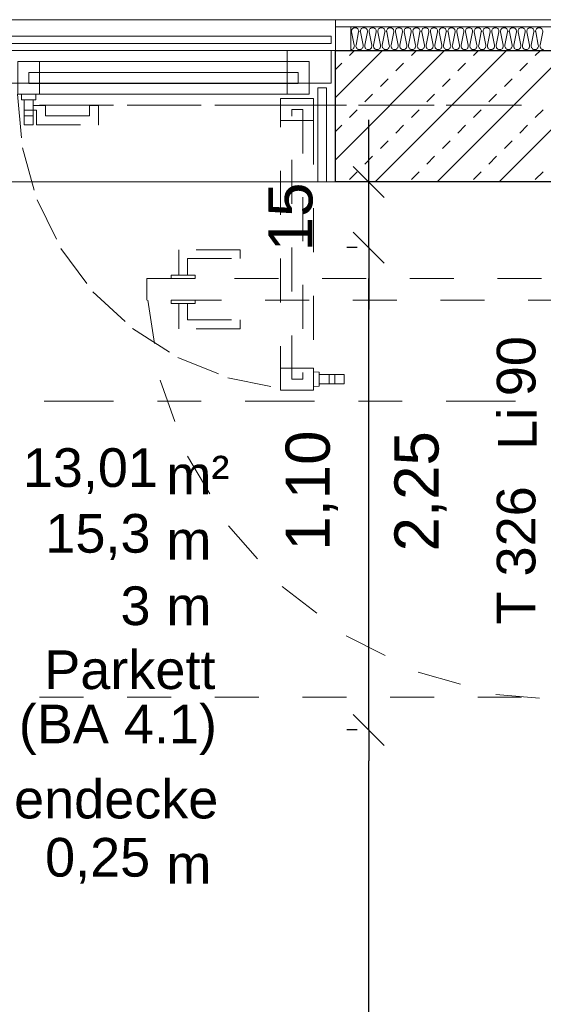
# Model space of a CAD drawing. Header units: metres. Extents: x -45.2 to 14.3, y -31.8 to 10.2.
# Tile 29 of 148: x -32.4 to -31.2, y -18.3 to -16. Entities that reach past the tile are written whole.
import ezdxf

# ---------------------------------------------------------------- set-up
doc = ezdxf.new("R2010")
doc.units = ezdxf.units.M
doc.header["$LTSCALE"] = 0.05
for name, pattern in [('Achsen 01', [5.291531, 3.175, -1.058062, 0.352704, -0.705764]), ('Dash Style-17', [1.999894, 0.999947, -0.999947]), ('gestrichelt - 01', [2, 1, -1]), ('ISO-07 Punktiert', [0.889, 0.127, -0.762]), ('Raster 01', [2, 1, -1]), ('VW-01 Strichlinie kurz', [2, 1, -1])]:
    doc.linetypes.add(name, pattern=pattern)
doc.layers.get('0').update_dxf_attribs({"lineweight": 25})
for name, color, linetype, lineweight, true_color in [('013_Beton und Stahlbetonarbeiten-000 Brüstung', 7, 'Continuous', 9, 0xa6a6a6), ('AV1-Achsen', 1, 'Achsen 01', 18, 0xff0000), ('AV1-Raster', 7, 'Raster 01', 9, 0xa6a6a6)]:
    doc.layers.add(name, color=color, linetype=linetype, lineweight=lineweight, true_color=true_color)
for name, color, linetype, lineweight in [('013_Beton und Stahlbetonarbeiten-000 Unterzüge', 7, 'ISO-07 Punktiert', 13), ('013_Beton und Stahlbetonarbeiten-320 Stahlbeton', 7, 'Continuous', 25), ('027_Tischlerarbeiten-000 Holzverkleidung LStBr', 7, 'Continuous', 18), ('027_Tischlerarbeiten-340 Innentüren', 7, 'Continuous', 9), ('031_Metallbauarbeiten-340 Innentüren _ Elemente', 7, 'Continuous', 9), ('AV1-Einrichtung Bemaßung', 7, 'Continuous', 9), ('AV1-Schnitt Achsen', 7, 'Achsen 01', 18), ('AV1-Stempel-Raumstempel', 7, 'Continuous', 9), ('Keine', 7, 'Continuous', 9)]:
    doc.layers.add(name, color=color, linetype=linetype, lineweight=lineweight)
doc.styles.add('Arial', font='arial.ttf')

msp = doc.modelspace()

# ---------------------------------------------------------------- linework, layer by layer
at = {"color": 0, "linetype": 'ByBlock', "lineweight": -2}
for p, q in [((-31.5989, -16.375), (-31.5989, -16.3043)), ((-31.5989, -16.525), (-31.5989, -16.5957)), ((-31.5989, -16.525), (-31.5989, -16.5957)), ((-31.5989, -17.625), (-31.5989, -17.5543)), ((-31.5989, -17.625), (-31.5989, -17.6957))]:
    msp.add_line(p, q, dxfattribs=at)
at = {"color": 0, "linetype": 'Continuous', "lineweight": 15}
for p, q in [((-31.5636, -16.4104), (-31.6343, -16.3396)), ((-31.6343, -16.4896), (-31.5636, -16.5604)), ((-31.6343, -16.4896), (-31.5636, -16.5604)), ((-31.5636, -17.6604), (-31.6343, -17.5896)), ((-31.6343, -17.5896), (-31.5636, -17.6604))]:
    msp.add_line(p, q, dxfattribs=at)
at = {"layer": '013_Beton und Stahlbetonarbeiten-000 Brüstung'}
msp.add_lwpolyline([(-33.125, -16.375), (-33.125, -16.005), (-31.675, -16.005), (-31.675, -16.375)], close=True, dxfattribs=at)
at = {"layer": '013_Beton und Stahlbetonarbeiten-000 Unterzüge', "linetype": 'VW-01 Strichlinie kurz'}
msp.add_lwpolyline([(-31.675, -16.075), (-31.675, -16.375), (-33.125, -16.375), (-33.125, -16.075)], close=True, dxfattribs=at)
at = {"layer": '013_Beton und Stahlbetonarbeiten-320 Stahlbeton', "color": 251, "linetype": 'Continuous', "lineweight": 13, "true_color": 0x4c4c4c}
for p, q in [((-31.4257, -16.075), (-31.675, -16.3243)), ((-31.5672, -16.075), (-31.675, -16.1828)), ((-31.643, -16.0867), (-31.6313, -16.075)), ((-31.2843, -16.075), (-31.5843, -16.375)), ((-31.5016, -16.0867), (-31.4899, -16.075)), ((-31.1429, -16.075), (-31.4429, -16.375)), ((-31.3602, -16.0867), (-31.3485, -16.075)), ((-31.0015, -16.075), (-31.3015, -16.375)), ((-31.2188, -16.0867), (-31.2071, -16.075)), ((-31.675, -16.1187), (-31.6607, -16.1044)), ((-31.537, -16.122), (-31.5193, -16.1044)), ((-31.3955, -16.122), (-31.3779, -16.1044)), ((-31.2541, -16.122), (-31.2364, -16.1044)), ((-31.5723, -16.1574), (-31.5546, -16.1397)), ((-31.4309, -16.1574), (-31.4132, -16.1397)), ((-31.2895, -16.1574), (-31.2718, -16.1397)), ((-31.6077, -16.1927), (-31.59, -16.1751)), ((-31.4663, -16.1927), (-31.4486, -16.1751)), ((-31.3248, -16.1927), (-31.3072, -16.1751)), ((-31.643, -16.2281), (-31.6254, -16.2104)), ((-31.5016, -16.2281), (-31.4839, -16.2104)), ((-31.3602, -16.2281), (-31.3425, -16.2104)), ((-31.2188, -16.2281), (-31.2011, -16.2104)), ((-31.675, -16.2601), (-31.6607, -16.2458)), ((-31.537, -16.2635), (-31.5193, -16.2458)), ((-31.3955, -16.2635), (-31.3779, -16.2458)), ((-31.2541, -16.2635), (-31.2364, -16.2458)), ((-31.5723, -16.2988), (-31.5546, -16.2811)), ((-31.4309, -16.2988), (-31.4132, -16.2811)), ((-31.2895, -16.2988), (-31.2718, -16.2811)), ((-31.6077, -16.3342), (-31.59, -16.3165)), ((-31.4663, -16.3342), (-31.4486, -16.3165)), ((-31.3248, -16.3342), (-31.3072, -16.3165)), ((-31.643, -16.3695), (-31.6254, -16.3518)), ((-31.5016, -16.3695), (-31.4839, -16.3518)), ((-31.3602, -16.3695), (-31.3425, -16.3518)), ((-31.2188, -16.3695), (-31.2011, -16.3518))]:
    msp.add_line(p, q, dxfattribs=at)
at = {"layer": '013_Beton und Stahlbetonarbeiten-320 Stahlbeton'}
msp.add_lwpolyline([(-31.675, -16.075), (-30.425, -16.075), (-30.425, -16.375), (-31.675, -16.375)], close=True, dxfattribs=at)
at = {"layer": '027_Tischlerarbeiten-000 Holzverkleidung LStBr', "color": 7}
for points in [[(-31.675, -16.005), (-30.425, -16.005), (-30.425, -16.021), (-31.675, -16.021)], [(-31.675, -16.021), (-31.64, -16.021), (-31.64, -16.075), (-31.675, -16.075)]]:
    msp.add_lwpolyline(points, close=True, dxfattribs=at)
at = {"layer": '027_Tischlerarbeiten-340 Innentüren', "color": 253, "linetype": 'gestrichelt - 01', "lineweight": 9, "true_color": 0xa6a6a6}
for points in [[(-32.0325, -16.5875), (-32.0125, -16.5875), (-32.0125, -16.55), (-31.8925, -16.55), (-31.8925, -16.53), (-32.0325, -16.53)], [(-32.105, -16.595), (-31.135, -16.595), (-31.135, -16.645), (-32.105, -16.645)], [(-32.05, -16.5875), (-31.995, -16.5875), (-31.995, -16.595), (-32.05, -16.595)], [(-32.05, -16.645), (-31.995, -16.645), (-31.995, -16.6525), (-32.05, -16.6525)], [(-32.0325, -16.6525), (-32.0125, -16.6525), (-32.0125, -16.69), (-31.8925, -16.69), (-31.8925, -16.71), (-32.0325, -16.71)]]:
    msp.add_lwpolyline(points, close=True, dxfattribs=at)
msp.add_lwpolyline([(-32.1033, -16.6449), (-32.075, -16.8272), (-32.0128, -17.0008), (-31.919, -17.1596), (-31.7968, -17.2978), (-31.6508, -17.4104), (-31.4861, -17.4935), (-31.3087, -17.5439), (-31.125, -17.56)], dxfattribs=at)
at = {"layer": 'AV1-Achsen'}
msp.add_line((-43.35, -16.2), (4.2, -16.2), dxfattribs=at)
at = {"layer": 'AV1-Einrichtung Bemaßung', "color": 0, "lineweight": -2}
for p, q in [((-31.5989, -16.3043), (-31.5989, -16.2336)), ((-31.625, -16.375), (-31.6489, -16.375)), ((-31.5989, -16.525), (-31.5989, -16.375)), ((-31.625, -16.525), (-31.6489, -16.525)), ((-31.625, -16.525), (-31.6489, -16.525)), ((-31.5989, -16.5957), (-31.5989, -16.6664)), ((-31.5989, -17.5543), (-31.5989, -16.5957)), ((-31.625, -17.625), (-31.6489, -17.625)), ((-31.625, -17.625), (-31.6489, -17.625)), ((-31.5989, -21.4043), (-31.5989, -17.6957))]:
    msp.add_line(p, q, dxfattribs=at)
at = {"layer": 'AV1-Raster'}
for p, q in [((1.35, -16.2), (-40.5, -16.2)), ((1.35, -17.55), (-40.5, -17.55))]:
    msp.add_line(p, q, dxfattribs=at)
at = {"layer": 'AV1-Schnitt Achsen'}
msp.add_line((-43.35, -16.875), (4.2, -16.875), dxfattribs=at)
at = {"layer": 'Defpoints', "color": 0, "lineweight": 0}
for p, q in [((-31.605, -16.005), (-31.605, -16.005)), ((-31.605, -16.005), (-31.605, -16.005)), ((-31.675, -16.075), (-31.675, -16.075)), ((-31.675, -16.075), (-31.675, -16.075)), ((-31.5989, -16.375), (-31.5989, -16.375)), ((-31.5989, -16.525), (-31.5989, -16.525)), ((-31.5989, -17.625), (-31.5989, -17.625))]:
    msp.add_line(p, q, dxfattribs=at)
at = {"layer": 'Keine', "color": 8, "linetype": 'Continuous', "lineweight": 13, "true_color": 0x808080}
msp.add_lwpolyline([(-31.64, -16.0732), (-31.6386, -16.0731), (-31.6372, -16.0727), (-31.6359, -16.0721), (-31.6347, -16.0713), (-31.6337, -16.0702), (-31.6328, -16.069), (-31.6323, -16.0677), (-31.6319, -16.0663), (-31.6318, -16.0649), (-31.632, -16.0634), (-31.638, -16.033), (-31.638, -16.033), (-31.6382, -16.0316), (-31.6381, -16.0301), (-31.6377, -16.0287), (-31.6372, -16.0274), (-31.6363, -16.0262), (-31.6353, -16.0252), (-31.6341, -16.0244), (-31.6328, -16.0237), (-31.6314, -16.0234), (-31.63, -16.0232), (-31.63, -16.0232), (-31.6286, -16.0234), (-31.6272, -16.0237), (-31.6259, -16.0244), (-31.6247, -16.0252), (-31.6237, -16.0262), (-31.6228, -16.0274), (-31.6223, -16.0287), (-31.6219, -16.0301), (-31.6218, -16.0316), (-31.622, -16.033), (-31.628, -16.0634), (-31.628, -16.0634), (-31.6282, -16.0649), (-31.6281, -16.0663), (-31.6277, -16.0677), (-31.6272, -16.069), (-31.6263, -16.0702), (-31.6253, -16.0713), (-31.6241, -16.0721), (-31.6228, -16.0727), (-31.6214, -16.0731), (-31.62, -16.0732), (-31.62, -16.0732), (-31.6186, -16.0731), (-31.6172, -16.0727), (-31.6159, -16.0721), (-31.6147, -16.0713), (-31.6137, -16.0702), (-31.6128, -16.069), (-31.6123, -16.0677), (-31.6119, -16.0663), (-31.6118, -16.0649), (-31.612, -16.0634), (-31.618, -16.033), (-31.618, -16.033), (-31.6182, -16.0316), (-31.6181, -16.0301), (-31.6177, -16.0287), (-31.6172, -16.0274), (-31.6163, -16.0262), (-31.6153, -16.0252), (-31.6141, -16.0244), (-31.6128, -16.0237), (-31.6114, -16.0234), (-31.61, -16.0232), (-31.61, -16.0232), (-31.6086, -16.0234), (-31.6072, -16.0237), (-31.6059, -16.0244), (-31.6047, -16.0252), (-31.6037, -16.0262), (-31.6028, -16.0274), (-31.6023, -16.0287), (-31.6019, -16.0301), (-31.6018, -16.0316), (-31.602, -16.033), (-31.608, -16.0634), (-31.608, -16.0634), (-31.6082, -16.0649), (-31.6081, -16.0663), (-31.6077, -16.0677), (-31.6072, -16.069), (-31.6063, -16.0702), (-31.6053, -16.0713), (-31.6041, -16.0721), (-31.6028, -16.0727), (-31.6014, -16.0731), (-31.6, -16.0732), (-31.6, -16.0732), (-31.5986, -16.0731), (-31.5972, -16.0727), (-31.5959, -16.0721), (-31.5947, -16.0713), (-31.5937, -16.0702), (-31.5928, -16.069), (-31.5923, -16.0677), (-31.5919, -16.0663), (-31.5918, -16.0649), (-31.592, -16.0634), (-31.598, -16.033), (-31.598, -16.033), (-31.5982, -16.0316), (-31.5981, -16.0301), (-31.5977, -16.0287), (-31.5972, -16.0274), (-31.5963, -16.0262), (-31.5953, -16.0252), (-31.5941, -16.0244), (-31.5928, -16.0237), (-31.5914, -16.0234), (-31.59, -16.0232), (-31.59, -16.0232), (-31.5886, -16.0234), (-31.5872, -16.0237), (-31.5859, -16.0244), (-31.5847, -16.0252), (-31.5837, -16.0262), (-31.5828, -16.0274), (-31.5823, -16.0287), (-31.5819, -16.0301), (-31.5818, -16.0316), (-31.582, -16.033), (-31.588, -16.0634), (-31.588, -16.0634), (-31.5882, -16.0649), (-31.5881, -16.0663), (-31.5877, -16.0677), (-31.5872, -16.069), (-31.5863, -16.0702), (-31.5853, -16.0713), (-31.5841, -16.0721), (-31.5828, -16.0727), (-31.5814, -16.0731), (-31.58, -16.0732), (-31.58, -16.0732), (-31.5786, -16.0731), (-31.5772, -16.0727), (-31.5759, -16.0721), (-31.5747, -16.0713), (-31.5737, -16.0702), (-31.5728, -16.069), (-31.5723, -16.0677), (-31.5719, -16.0663), (-31.5718, -16.0649), (-31.572, -16.0634), (-31.578, -16.033), (-31.578, -16.033), (-31.5782, -16.0316), (-31.5781, -16.0301), (-31.5777, -16.0287), (-31.5772, -16.0274), (-31.5763, -16.0262), (-31.5753, -16.0252), (-31.5741, -16.0244), (-31.5728, -16.0237), (-31.5714, -16.0234), (-31.57, -16.0232), (-31.57, -16.0232), (-31.5686, -16.0234), (-31.5672, -16.0237), (-31.5659, -16.0244), (-31.5647, -16.0252), (-31.5637, -16.0262), (-31.5628, -16.0274), (-31.5623, -16.0287), (-31.5619, -16.0301), (-31.5618, -16.0316), (-31.562, -16.033), (-31.568, -16.0634), (-31.568, -16.0634), (-31.5682, -16.0649), (-31.5681, -16.0663), (-31.5677, -16.0677), (-31.5672, -16.069), (-31.5663, -16.0702), (-31.5653, -16.0713), (-31.5641, -16.0721), (-31.5628, -16.0727), (-31.5614, -16.0731), (-31.56, -16.0732), (-31.56, -16.0732), (-31.5586, -16.0731), (-31.5572, -16.0727), (-31.5559, -16.0721), (-31.5547, -16.0713), (-31.5537, -16.0702), (-31.5528, -16.069), (-31.5523, -16.0677), (-31.5519, -16.0663), (-31.5518, -16.0649), (-31.552, -16.0634), (-31.558, -16.033), (-31.558, -16.033), (-31.5582, -16.0316), (-31.5581, -16.0301), (-31.5577, -16.0287), (-31.5572, -16.0274), (-31.5563, -16.0262), (-31.5553, -16.0252), (-31.5541, -16.0244), (-31.5528, -16.0237), (-31.5514, -16.0234), (-31.55, -16.0232), (-31.55, -16.0232), (-31.5486, -16.0234), (-31.5472, -16.0237), (-31.5459, -16.0244), (-31.5447, -16.0252), (-31.5437, -16.0262), (-31.5428, -16.0274), (-31.5423, -16.0287), (-31.5419, -16.0301), (-31.5418, -16.0316), (-31.542, -16.033), (-31.548, -16.0634), (-31.548, -16.0634), (-31.5482, -16.0649), (-31.5481, -16.0663), (-31.5477, -16.0677), (-31.5472, -16.069), (-31.5463, -16.0702), (-31.5453, -16.0713), (-31.5441, -16.0721), (-31.5428, -16.0727), (-31.5414, -16.0731), (-31.54, -16.0732), (-31.54, -16.0732), (-31.5386, -16.0731), (-31.5372, -16.0727), (-31.5359, -16.0721), (-31.5347, -16.0713), (-31.5337, -16.0702), (-31.5328, -16.069), (-31.5323, -16.0677), (-31.5319, -16.0663), (-31.5318, -16.0649), (-31.532, -16.0634), (-31.538, -16.033), (-31.538, -16.033), (-31.5382, -16.0316), (-31.5381, -16.0301), (-31.5377, -16.0287), (-31.5372, -16.0274), (-31.5363, -16.0262), (-31.5353, -16.0252), (-31.5341, -16.0244), (-31.5328, -16.0237), (-31.5314, -16.0234), (-31.53, -16.0232), (-31.53, -16.0232), (-31.5286, -16.0234), (-31.5272, -16.0237), (-31.5259, -16.0244), (-31.5247, -16.0252), (-31.5237, -16.0262), (-31.5228, -16.0274), (-31.5223, -16.0287), (-31.5219, -16.0301), (-31.5218, -16.0316), (-31.522, -16.033), (-31.528, -16.0634), (-31.528, -16.0634), (-31.5282, -16.0649), (-31.5281, -16.0663), (-31.5277, -16.0677), (-31.5272, -16.069), (-31.5263, -16.0702), (-31.5253, -16.0713), (-31.5241, -16.0721), (-31.5228, -16.0727), (-31.5214, -16.0731), (-31.52, -16.0732), (-31.52, -16.0732), (-31.5186, -16.0731), (-31.5172, -16.0727), (-31.5159, -16.0721), (-31.5147, -16.0713), (-31.5137, -16.0702), (-31.5128, -16.069), (-31.5123, -16.0677), (-31.5119, -16.0663), (-31.5118, -16.0649), (-31.512, -16.0634), (-31.518, -16.033), (-31.518, -16.033), (-31.5182, -16.0316), (-31.5181, -16.0301), (-31.5177, -16.0287), (-31.5172, -16.0274), (-31.5163, -16.0262), (-31.5153, -16.0252), (-31.5141, -16.0244), (-31.5128, -16.0237), (-31.5114, -16.0234), (-31.51, -16.0232), (-31.51, -16.0232), (-31.5086, -16.0234), (-31.5072, -16.0237), (-31.5059, -16.0244), (-31.5047, -16.0252), (-31.5037, -16.0262), (-31.5028, -16.0274), (-31.5023, -16.0287), (-31.5019, -16.0301), (-31.5018, -16.0316), (-31.502, -16.033), (-31.508, -16.0634), (-31.508, -16.0634), (-31.5082, -16.0649), (-31.5081, -16.0663), (-31.5077, -16.0677), (-31.5072, -16.069), (-31.5063, -16.0702), (-31.5053, -16.0713), (-31.5041, -16.0721), (-31.5028, -16.0727), (-31.5014, -16.0731), (-31.5, -16.0732), (-31.5, -16.0732), (-31.4986, -16.0731), (-31.4972, -16.0727), (-31.4959, -16.0721), (-31.4947, -16.0713), (-31.4937, -16.0702), (-31.4928, -16.069), (-31.4923, -16.0677), (-31.4919, -16.0663), (-31.4918, -16.0649), (-31.492, -16.0634), (-31.498, -16.033), (-31.498, -16.033), (-31.4982, -16.0316), (-31.4981, -16.0301), (-31.4977, -16.0287), (-31.4972, -16.0274), (-31.4963, -16.0262), (-31.4953, -16.0252), (-31.4941, -16.0244), (-31.4928, -16.0237), (-31.4914, -16.0234), (-31.49, -16.0232), (-31.49, -16.0232), (-31.4886, -16.0234), (-31.4872, -16.0237), (-31.4859, -16.0244), (-31.4847, -16.0252), (-31.4837, -16.0262), (-31.4828, -16.0274), (-31.4823, -16.0287), (-31.4819, -16.0301), (-31.4818, -16.0316), (-31.482, -16.033), (-31.488, -16.0634), (-31.488, -16.0634), (-31.4882, -16.0649), (-31.4881, -16.0663), (-31.4877, -16.0677), (-31.4872, -16.069), (-31.4863, -16.0702), (-31.4853, -16.0713), (-31.4841, -16.0721), (-31.4828, -16.0727), (-31.4814, -16.0731), (-31.48, -16.0732), (-31.48, -16.0732), (-31.4786, -16.0731), (-31.4772, -16.0727), (-31.4759, -16.0721), (-31.4747, -16.0713), (-31.4737, -16.0702), (-31.4728, -16.069), (-31.4723, -16.0677), (-31.4719, -16.0663), (-31.4718, -16.0649), (-31.472, -16.0634), (-31.478, -16.033), (-31.478, -16.033), (-31.4782, -16.0316), (-31.4781, -16.0301), (-31.4777, -16.0287), (-31.4772, -16.0274), (-31.4763, -16.0262), (-31.4753, -16.0252), (-31.4741, -16.0244), (-31.4728, -16.0237), (-31.4714, -16.0234), (-31.47, -16.0232), (-31.47, -16.0232), (-31.4686, -16.0234), (-31.4672, -16.0237), (-31.4659, -16.0244), (-31.4647, -16.0252), (-31.4637, -16.0262), (-31.4628, -16.0274), (-31.4623, -16.0287), (-31.4619, -16.0301), (-31.4618, -16.0316), (-31.462, -16.033), (-31.468, -16.0634), (-31.468, -16.0634), (-31.4682, -16.0649), (-31.4681, -16.0663), (-31.4677, -16.0677), (-31.4672, -16.069), (-31.4663, -16.0702), (-31.4653, -16.0713), (-31.4641, -16.0721), (-31.4628, -16.0727), (-31.4614, -16.0731), (-31.46, -16.0732), (-31.46, -16.0732), (-31.4586, -16.0731), (-31.4572, -16.0727), (-31.4559, -16.0721), (-31.4547, -16.0713), (-31.4537, -16.0702), (-31.4528, -16.069), (-31.4523, -16.0677), (-31.4519, -16.0663), (-31.4518, -16.0649), (-31.452, -16.0634), (-31.458, -16.033), (-31.458, -16.033), (-31.4582, -16.0316), (-31.4581, -16.0301), (-31.4577, -16.0287), (-31.4572, -16.0274), (-31.4563, -16.0262), (-31.4553, -16.0252), (-31.4541, -16.0244), (-31.4528, -16.0237), (-31.4514, -16.0234), (-31.45, -16.0232), (-31.45, -16.0232), (-31.4486, -16.0234), (-31.4472, -16.0237), (-31.4459, -16.0244), (-31.4447, -16.0252), (-31.4437, -16.0262), (-31.4428, -16.0274), (-31.4423, -16.0287), (-31.4419, -16.0301), (-31.4418, -16.0316), (-31.442, -16.033), (-31.448, -16.0634), (-31.448, -16.0634), (-31.4482, -16.0649), (-31.4481, -16.0663), (-31.4477, -16.0677), (-31.4472, -16.069), (-31.4463, -16.0702), (-31.4453, -16.0713), (-31.4441, -16.0721), (-31.4428, -16.0727), (-31.4414, -16.0731), (-31.44, -16.0732), (-31.44, -16.0732), (-31.4386, -16.0731), (-31.4372, -16.0727), (-31.4359, -16.0721), (-31.4347, -16.0713), (-31.4337, -16.0702), (-31.4328, -16.069), (-31.4323, -16.0677), (-31.4319, -16.0663), (-31.4318, -16.0649), (-31.432, -16.0634), (-31.438, -16.033), (-31.438, -16.033), (-31.4382, -16.0316), (-31.4381, -16.0301), (-31.4377, -16.0287), (-31.4372, -16.0274), (-31.4363, -16.0262), (-31.4353, -16.0252), (-31.4341, -16.0244), (-31.4328, -16.0237), (-31.4314, -16.0234), (-31.43, -16.0232), (-31.43, -16.0232), (-31.4286, -16.0234), (-31.4272, -16.0237), (-31.4259, -16.0244), (-31.4247, -16.0252), (-31.4237, -16.0262), (-31.4228, -16.0274), (-31.4223, -16.0287), (-31.4219, -16.0301), (-31.4218, -16.0316), (-31.422, -16.033), (-31.428, -16.0634), (-31.428, -16.0634), (-31.4282, -16.0649), (-31.4281, -16.0663), (-31.4277, -16.0677), (-31.4272, -16.069), (-31.4263, -16.0702), (-31.4253, -16.0713), (-31.4241, -16.0721), (-31.4228, -16.0727), (-31.4214, -16.0731), (-31.42, -16.0732), (-31.42, -16.0732), (-31.4186, -16.0731), (-31.4172, -16.0727), (-31.4159, -16.0721), (-31.4147, -16.0713), (-31.4137, -16.0702), (-31.4128, -16.069), (-31.4123, -16.0677), (-31.4119, -16.0663), (-31.4118, -16.0649), (-31.412, -16.0634), (-31.418, -16.033), (-31.418, -16.033), (-31.4182, -16.0316), (-31.4181, -16.0301), (-31.4177, -16.0287), (-31.4172, -16.0274), (-31.4163, -16.0262), (-31.4153, -16.0252), (-31.4141, -16.0244), (-31.4128, -16.0237), (-31.4114, -16.0234), (-31.41, -16.0232), (-31.41, -16.0232), (-31.4086, -16.0234), (-31.4072, -16.0237), (-31.4059, -16.0244), (-31.4047, -16.0252), (-31.4037, -16.0262), (-31.4028, -16.0274), (-31.4023, -16.0287), (-31.4019, -16.0301), (-31.4018, -16.0316), (-31.402, -16.033), (-31.408, -16.0634), (-31.408, -16.0634), (-31.4082, -16.0649), (-31.4081, -16.0663), (-31.4077, -16.0677), (-31.4072, -16.069), (-31.4063, -16.0702), (-31.4053, -16.0713), (-31.4041, -16.0721), (-31.4028, -16.0727), (-31.4014, -16.0731), (-31.4, -16.0732), (-31.4, -16.0732), (-31.3986, -16.0731), (-31.3972, -16.0727), (-31.3959, -16.0721), (-31.3947, -16.0713), (-31.3937, -16.0702), (-31.3928, -16.069), (-31.3923, -16.0677), (-31.3919, -16.0663), (-31.3918, -16.0649), (-31.392, -16.0634), (-31.398, -16.033), (-31.398, -16.033), (-31.3982, -16.0316), (-31.3981, -16.0301), (-31.3977, -16.0287), (-31.3972, -16.0274), (-31.3963, -16.0262), (-31.3953, -16.0252), (-31.3941, -16.0244), (-31.3928, -16.0237), (-31.3914, -16.0234), (-31.39, -16.0232), (-31.39, -16.0232), (-31.3886, -16.0234), (-31.3872, -16.0237), (-31.3859, -16.0244), (-31.3847, -16.0252), (-31.3837, -16.0262), (-31.3828, -16.0274), (-31.3823, -16.0287), (-31.3819, -16.0301), (-31.3818, -16.0316), (-31.382, -16.033), (-31.388, -16.0634), (-31.388, -16.0634), (-31.3882, -16.0649), (-31.3881, -16.0663), (-31.3877, -16.0677), (-31.3872, -16.069), (-31.3863, -16.0702), (-31.3853, -16.0713), (-31.3841, -16.0721), (-31.3828, -16.0727), (-31.3814, -16.0731), (-31.38, -16.0732), (-31.38, -16.0732), (-31.3786, -16.0731), (-31.3772, -16.0727), (-31.3759, -16.0721), (-31.3747, -16.0713), (-31.3737, -16.0702), (-31.3728, -16.069), (-31.3723, -16.0677), (-31.3719, -16.0663), (-31.3718, -16.0649), (-31.372, -16.0634), (-31.378, -16.033), (-31.378, -16.033), (-31.3782, -16.0316), (-31.3781, -16.0301), (-31.3777, -16.0287), (-31.3772, -16.0274), (-31.3763, -16.0262), (-31.3753, -16.0252), (-31.3741, -16.0244), (-31.3728, -16.0237), (-31.3714, -16.0234), (-31.37, -16.0232), (-31.37, -16.0232), (-31.3686, -16.0234), (-31.3672, -16.0237), (-31.3659, -16.0244), (-31.3647, -16.0252), (-31.3637, -16.0262), (-31.3628, -16.0274), (-31.3623, -16.0287), (-31.3619, -16.0301), (-31.3618, -16.0316), (-31.362, -16.033), (-31.368, -16.0634), (-31.368, -16.0634), (-31.3682, -16.0649), (-31.3681, -16.0663), (-31.3677, -16.0677), (-31.3672, -16.069), (-31.3663, -16.0702), (-31.3653, -16.0713), (-31.3641, -16.0721), (-31.3628, -16.0727), (-31.3614, -16.0731), (-31.36, -16.0732), (-31.36, -16.0732), (-31.3586, -16.0731), (-31.3572, -16.0727), (-31.3559, -16.0721), (-31.3547, -16.0713), (-31.3537, -16.0702), (-31.3528, -16.069), (-31.3523, -16.0677), (-31.3519, -16.0663), (-31.3518, -16.0649), (-31.352, -16.0634), (-31.358, -16.033), (-31.358, -16.033), (-31.3582, -16.0316), (-31.3581, -16.0301), (-31.3577, -16.0287), (-31.3572, -16.0274), (-31.3563, -16.0262), (-31.3553, -16.0252), (-31.3541, -16.0244), (-31.3528, -16.0237), (-31.3514, -16.0234), (-31.35, -16.0232), (-31.35, -16.0232), (-31.3486, -16.0234), (-31.3472, -16.0237), (-31.3459, -16.0244), (-31.3447, -16.0252), (-31.3437, -16.0262), (-31.3428, -16.0274), (-31.3423, -16.0287), (-31.3419, -16.0301), (-31.3418, -16.0316), (-31.342, -16.033), (-31.348, -16.0634), (-31.348, -16.0634), (-31.3482, -16.0649), (-31.3481, -16.0663), (-31.3477, -16.0677), (-31.3472, -16.069), (-31.3463, -16.0702), (-31.3453, -16.0713), (-31.3441, -16.0721), (-31.3428, -16.0727), (-31.3414, -16.0731), (-31.34, -16.0732), (-31.34, -16.0732), (-31.3386, -16.0731), (-31.3372, -16.0727), (-31.3359, -16.0721), (-31.3347, -16.0713), (-31.3337, -16.0702), (-31.3328, -16.069), (-31.3323, -16.0677), (-31.3319, -16.0663), (-31.3318, -16.0649), (-31.332, -16.0634), (-31.338, -16.033), (-31.338, -16.033), (-31.3382, -16.0316), (-31.3381, -16.0301), (-31.3377, -16.0287), (-31.3372, -16.0274), (-31.3363, -16.0262), (-31.3353, -16.0252), (-31.3341, -16.0244), (-31.3328, -16.0237), (-31.3314, -16.0234), (-31.33, -16.0232), (-31.33, -16.0232), (-31.3286, -16.0234), (-31.3272, -16.0237), (-31.3259, -16.0244), (-31.3247, -16.0252), (-31.3237, -16.0262), (-31.3228, -16.0274), (-31.3223, -16.0287), (-31.3219, -16.0301), (-31.3218, -16.0316), (-31.322, -16.033), (-31.328, -16.0634), (-31.328, -16.0634), (-31.3282, -16.0649), (-31.3281, -16.0663), (-31.3277, -16.0677), (-31.3272, -16.069), (-31.3263, -16.0702), (-31.3253, -16.0713), (-31.3241, -16.0721), (-31.3228, -16.0727), (-31.3214, -16.0731), (-31.32, -16.0732), (-31.32, -16.0732), (-31.3186, -16.0731), (-31.3172, -16.0727), (-31.3159, -16.0721), (-31.3147, -16.0713), (-31.3137, -16.0702), (-31.3128, -16.069), (-31.3123, -16.0677), (-31.3119, -16.0663), (-31.3118, -16.0649), (-31.312, -16.0634), (-31.318, -16.033), (-31.318, -16.033), (-31.3182, -16.0316), (-31.3181, -16.0301), (-31.3177, -16.0287), (-31.3172, -16.0274), (-31.3163, -16.0262), (-31.3153, -16.0252), (-31.3141, -16.0244), (-31.3128, -16.0237), (-31.3114, -16.0234), (-31.31, -16.0232), (-31.31, -16.0232), (-31.3086, -16.0234), (-31.3072, -16.0237), (-31.3059, -16.0244), (-31.3047, -16.0252), (-31.3037, -16.0262), (-31.3028, -16.0274), (-31.3023, -16.0287), (-31.3019, -16.0301), (-31.3018, -16.0316), (-31.302, -16.033), (-31.308, -16.0634), (-31.308, -16.0634), (-31.3082, -16.0649), (-31.3081, -16.0663), (-31.3077, -16.0677), (-31.3072, -16.069), (-31.3063, -16.0702), (-31.3053, -16.0713), (-31.3041, -16.0721), (-31.3028, -16.0727), (-31.3014, -16.0731), (-31.3, -16.0732), (-31.3, -16.0732), (-31.2986, -16.0731), (-31.2972, -16.0727), (-31.2959, -16.0721), (-31.2947, -16.0713), (-31.2937, -16.0702), (-31.2928, -16.069), (-31.2923, -16.0677), (-31.2919, -16.0663), (-31.2918, -16.0649), (-31.292, -16.0634), (-31.298, -16.033), (-31.298, -16.033), (-31.2982, -16.0316), (-31.2981, -16.0301), (-31.2977, -16.0287), (-31.2972, -16.0274), (-31.2963, -16.0262), (-31.2953, -16.0252), (-31.2941, -16.0244), (-31.2928, -16.0237), (-31.2914, -16.0234), (-31.29, -16.0232), (-31.29, -16.0232), (-31.2886, -16.0234), (-31.2872, -16.0237), (-31.2859, -16.0244), (-31.2847, -16.0252), (-31.2837, -16.0262), (-31.2828, -16.0274), (-31.2823, -16.0287), (-31.2819, -16.0301), (-31.2818, -16.0316), (-31.282, -16.033), (-31.288, -16.0634), (-31.288, -16.0634), (-31.2882, -16.0649), (-31.2881, -16.0663), (-31.2877, -16.0677), (-31.2872, -16.069), (-31.2863, -16.0702), (-31.2853, -16.0713), (-31.2841, -16.0721), (-31.2828, -16.0727), (-31.2814, -16.0731), (-31.28, -16.0732), (-31.28, -16.0732), (-31.2786, -16.0731), (-31.2772, -16.0727), (-31.2759, -16.0721), (-31.2747, -16.0713), (-31.2737, -16.0702), (-31.2728, -16.069), (-31.2723, -16.0677), (-31.2719, -16.0663), (-31.2718, -16.0649), (-31.272, -16.0634), (-31.278, -16.033), (-31.278, -16.033), (-31.2782, -16.0316), (-31.2781, -16.0301), (-31.2777, -16.0287), (-31.2772, -16.0274), (-31.2763, -16.0262), (-31.2753, -16.0252), (-31.2741, -16.0244), (-31.2728, -16.0237), (-31.2714, -16.0234), (-31.27, -16.0232), (-31.27, -16.0232), (-31.2686, -16.0234), (-31.2672, -16.0237), (-31.2659, -16.0244), (-31.2647, -16.0252), (-31.2637, -16.0262), (-31.2628, -16.0274), (-31.2623, -16.0287), (-31.2619, -16.0301), (-31.2618, -16.0316), (-31.262, -16.033), (-31.268, -16.0634), (-31.268, -16.0634), (-31.2682, -16.0649), (-31.2681, -16.0663), (-31.2677, -16.0677), (-31.2672, -16.069), (-31.2663, -16.0702), (-31.2653, -16.0713), (-31.2641, -16.0721), (-31.2628, -16.0727), (-31.2614, -16.0731), (-31.26, -16.0732), (-31.26, -16.0732), (-31.2586, -16.0731), (-31.2572, -16.0727), (-31.2559, -16.0721), (-31.2547, -16.0713), (-31.2537, -16.0702), (-31.2528, -16.069), (-31.2523, -16.0677), (-31.2519, -16.0663), (-31.2518, -16.0649), (-31.252, -16.0634), (-31.258, -16.033), (-31.258, -16.033), (-31.2582, -16.0316), (-31.2581, -16.0301), (-31.2577, -16.0287), (-31.2572, -16.0274), (-31.2563, -16.0262), (-31.2553, -16.0252), (-31.2541, -16.0244), (-31.2528, -16.0237), (-31.2514, -16.0234), (-31.25, -16.0232), (-31.25, -16.0232), (-31.2486, -16.0234), (-31.2472, -16.0237), (-31.2459, -16.0244), (-31.2447, -16.0252), (-31.2437, -16.0262), (-31.2428, -16.0274), (-31.2423, -16.0287), (-31.2419, -16.0301), (-31.2418, -16.0316), (-31.242, -16.033), (-31.248, -16.0634), (-31.248, -16.0634), (-31.2482, -16.0649), (-31.2481, -16.0663), (-31.2477, -16.0677), (-31.2472, -16.069), (-31.2463, -16.0702), (-31.2453, -16.0713), (-31.2441, -16.0721), (-31.2428, -16.0727), (-31.2414, -16.0731), (-31.24, -16.0732), (-31.24, -16.0732), (-31.2386, -16.0731), (-31.2372, -16.0727), (-31.2359, -16.0721), (-31.2347, -16.0713), (-31.2337, -16.0702), (-31.2328, -16.069), (-31.2323, -16.0677), (-31.2319, -16.0663), (-31.2318, -16.0649), (-31.232, -16.0634), (-31.238, -16.033), (-31.238, -16.033), (-31.2382, -16.0316), (-31.2381, -16.0301), (-31.2377, -16.0287), (-31.2372, -16.0274), (-31.2363, -16.0262), (-31.2353, -16.0252), (-31.2341, -16.0244), (-31.2328, -16.0237), (-31.2314, -16.0234), (-31.23, -16.0232), (-31.23, -16.0232), (-31.2286, -16.0234), (-31.2272, -16.0237), (-31.2259, -16.0244), (-31.2247, -16.0252), (-31.2237, -16.0262), (-31.2228, -16.0274), (-31.2223, -16.0287), (-31.2219, -16.0301), (-31.2218, -16.0316), (-31.222, -16.033), (-31.228, -16.0634), (-31.228, -16.0634), (-31.2282, -16.0649), (-31.2281, -16.0663), (-31.2277, -16.0677), (-31.2272, -16.069), (-31.2263, -16.0702), (-31.2253, -16.0713), (-31.2241, -16.0721), (-31.2228, -16.0727), (-31.2214, -16.0731), (-31.22, -16.0732), (-31.22, -16.0732), (-31.2186, -16.0731), (-31.2172, -16.0727), (-31.2159, -16.0721), (-31.2147, -16.0713), (-31.2137, -16.0702), (-31.2128, -16.069), (-31.2123, -16.0677), (-31.2119, -16.0663), (-31.2118, -16.0649), (-31.212, -16.0634), (-31.218, -16.033), (-31.218, -16.033), (-31.2182, -16.0316), (-31.2181, -16.0301), (-31.2177, -16.0287), (-31.2172, -16.0274), (-31.2163, -16.0262), (-31.2153, -16.0252), (-31.2141, -16.0244), (-31.2128, -16.0237), (-31.2114, -16.0234), (-31.21, -16.0232), (-31.21, -16.0232), (-31.2086, -16.0234), (-31.2072, -16.0237), (-31.2059, -16.0244), (-31.2047, -16.0252), (-31.2037, -16.0262), (-31.2028, -16.0274), (-31.2023, -16.0287), (-31.2019, -16.0301), (-31.2018, -16.0316), (-31.202, -16.033), (-31.208, -16.0634), (-31.208, -16.0634), (-31.2082, -16.0649), (-31.2081, -16.0663), (-31.2077, -16.0677), (-31.2072, -16.069), (-31.2063, -16.0702), (-31.2053, -16.0713), (-31.2041, -16.0721), (-31.2028, -16.0727), (-31.2014, -16.0731), (-31.2, -16.0732)], dxfattribs=at)
at = {"layer": 'Keine', "color": 252, "linetype": 'Continuous', "lineweight": 13, "true_color": 0x8c8c8c}
msp.add_lwpolyline([(-31.685, -16.0594), (-33.115, -16.0594), (-33.115, -16.0426), (-31.685, -16.0426)], close=True, dxfattribs=at)
at = {"layer": 'Keine', "color": 253, "lineweight": 13, "true_color": 0xa6a6a6}
for points in [[(-33.015, -16.15), (-33.015, -16.075), (-31.785, -16.075), (-31.785, -16.15)], [(-31.785, -16.175), (-32.4, -16.175), (-32.4, -16.1), (-31.785, -16.1)]]:
    msp.add_lwpolyline(points, close=True, dxfattribs=at)
at = {"layer": 'Keine', "lineweight": 18}
for points in [[(-31.785, -16.15), (-31.785, -16.075), (-31.685, -16.075), (-31.685, -16.15)], [(-32.4, -16.175), (-32.4, -16.1), (-32.35, -16.1), (-32.35, -16.175)], [(-31.785, -16.175), (-31.785, -16.1), (-31.735, -16.1), (-31.735, -16.175)], [(-31.715, -16.375), (-31.715, -16.1601), (-31.695, -16.1601), (-31.695, -16.375)]]:
    msp.add_lwpolyline(points, close=True, dxfattribs=at)
at = {"layer": 'Keine', "color": 7, "linetype": 'Continuous', "lineweight": 5}
msp.add_lwpolyline([(-31.76, -16.1505), (-32.375, -16.1505), (-32.375, -16.1255), (-31.76, -16.1255)], close=True, dxfattribs=at)
at = {"layer": 'Keine', "color": 8, "linetype": 'Dash Style-17', "lineweight": 13, "true_color": 0x808080}
msp.add_lwpolyline([(-32.4005, -16.175), (-32.3892, -16.2976), (-32.3559, -16.4161), (-32.3017, -16.5266), (-32.2283, -16.6255), (-32.1382, -16.7093), (-32.0343, -16.7755), (-31.9202, -16.8216), (-31.7996, -16.8463)], dxfattribs=at)
at = {"layer": 'Keine', "color": 8, "true_color": 0x808080}
for points in [[(-32.3915, -16.175), (-32.3911, -16.187), (-32.391, -16.1874), (-32.3907, -16.1877), (-32.3904, -16.1879), (-32.3901, -16.188), (-32.3599, -16.188), (-32.3596, -16.1879), (-32.3593, -16.1877), (-32.359, -16.1874), (-32.3589, -16.187), (-32.3585, -16.175)], [(-32.3855, -16.211), (-32.3855, -16.188), (-32.3645, -16.188), (-32.3645, -16.211)], [(-32.3855, -16.224), (-32.3855, -16.211), (-32.3645, -16.211), (-32.3645, -16.224)], [(-32.3855, -16.245), (-32.3855, -16.224), (-32.3645, -16.224), (-32.3645, -16.245)]]:
    msp.add_lwpolyline(points, close=True, dxfattribs=at)
at = {"layer": 'Keine', "color": 251, "linetype": 'gestrichelt - 01', "true_color": 0x666666}
msp.add_lwpolyline([(-32.3855, -16.188), (-32.3855, -16.21), (-32.3855, -16.21), (-32.3855, -16.2102), (-32.3854, -16.2103), (-32.3854, -16.2105), (-32.3853, -16.2106), (-32.3851, -16.2108), (-32.385, -16.2109), (-32.3848, -16.2109), (-32.3847, -16.211), (-32.3845, -16.211), (-32.3575, -16.211), (-32.3575, -16.244), (-32.3575, -16.244), (-32.3575, -16.2442), (-32.3574, -16.2443), (-32.3574, -16.2445), (-32.3573, -16.2446), (-32.3571, -16.2448), (-32.357, -16.2449), (-32.3568, -16.2449), (-32.3567, -16.245), (-32.3565, -16.245), (-32.2165, -16.245), (-32.2165, -16.245), (-32.2163, -16.245), (-32.2162, -16.2449), (-32.216, -16.2449), (-32.2159, -16.2448), (-32.2157, -16.2446), (-32.2156, -16.2445), (-32.2156, -16.2443), (-32.2155, -16.2442), (-32.2155, -16.244), (-32.2155, -16.201), (-32.2365, -16.201), (-32.2365, -16.224), (-32.3365, -16.224), (-32.3365, -16.202), (-32.3365, -16.202), (-32.3365, -16.2018), (-32.3366, -16.2017), (-32.3366, -16.2015), (-32.3367, -16.2014), (-32.3369, -16.2012), (-32.337, -16.2011), (-32.3372, -16.2011), (-32.3373, -16.201), (-32.3375, -16.201), (-32.3645, -16.201), (-32.3645, -16.188)], dxfattribs=at)
at = {"layer": 'Keine', "color": 8, "linetype": 'Dash Style-17', "lineweight": 13, "true_color": 0x808080}
for points in [[(-31.725, -16.235), (-31.8, -16.235), (-31.8, -16.185), (-31.725, -16.185)], [(-31.7495, -16.21), (-31.7495, -16.825), (-31.7745, -16.825), (-31.7745, -16.21)], [(-31.725, -16.235), (-31.725, -16.85), (-31.8, -16.85), (-31.8, -16.235)], [(-31.725, -16.85), (-31.8, -16.85), (-31.8, -16.8), (-31.725, -16.8)], [(-31.725, -16.8415), (-31.713, -16.841), (-31.7126, -16.841), (-31.7123, -16.8407), (-31.7121, -16.8404), (-31.712, -16.84), (-31.712, -16.8099), (-31.7121, -16.8096), (-31.7123, -16.8092), (-31.7126, -16.809), (-31.713, -16.8089), (-31.725, -16.8085)], [(-31.689, -16.8355), (-31.712, -16.8355), (-31.712, -16.8145), (-31.689, -16.8145)], [(-31.676, -16.8355), (-31.689, -16.8355), (-31.689, -16.8145), (-31.676, -16.8145)], [(-31.655, -16.8355), (-31.676, -16.8355), (-31.676, -16.8145), (-31.655, -16.8145)]]:
    msp.add_lwpolyline(points, close=True, dxfattribs=at)

# ---------------------------------------------------------------- texts
at = {"layer": '031_Metallbauarbeiten-340 Innentüren _ Elemente', "char_height": 0.08826, "attachment_point": 7, "rotation": 90, "style": 'Arial'}
for s, insert in [('90', (-31.2172, -16.8639)), ('Li', (-31.2157, -16.9863)), ('T 326', (-31.2173, -17.3845))]:
    msp.add_mtext(s, dxfattribs=dict(at, insert=insert))
at = {"layer": 'AV1-Einrichtung Bemaßung', "color": 0, "char_height": 0.10087, "attachment_point": 7, "rotation": 90, "style": 'Arial'}
for s, insert in [('15', (-31.7259, -16.5332)), ('1,10', (-31.6691, -17.2164))]:
    msp.add_mtext(s, dxfattribs=dict(at, insert=insert))
at = {"layer": 'AV1-Einrichtung Bemaßung', "insert": (-31.4208, -17.2179), "char_height": 0.10087, "attachment_point": 7, "rotation": 90, "style": 'Arial'}
msp.add_mtext('2,25', dxfattribs=at)
at = {"layer": 'AV1-Stempel-Raumstempel', "attachment_point": 7, "style": 'Arial'}
for s, insert, char_height in [('m²', (-32.0607, -17.0879), 0.08826), ('13,01', (-32.3885, -17.0872), 0.08826), ('15,3', (-32.3369, -17.2372), 0.08826), ('m', (-32.0607, -17.2368), 0.0883), ('3', (-32.1655, -17.3872), 0.0883), ('m', (-32.0607, -17.3868), 0.0883), ('Parkett', (-32.3394, -17.5331), 0.08826), ('(BA 4.1)', (-32.3975, -17.6822), 0.08826), ('Lamellendecke', (-32.7715, -17.8282), 0.088263), ('0,25', (-32.3376, -17.9761), 0.08826), ('m', (-32.0607, -17.9758), 0.0883)]:
    msp.add_mtext(s, dxfattribs=dict(at, insert=insert, char_height=char_height))

doc.saveas('drawing.dxf')
